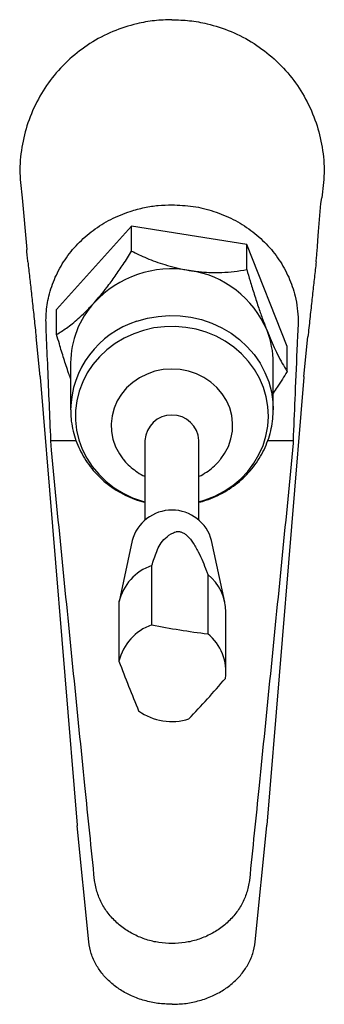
# Model space of a CAD drawing. Header units: millimetres. Extents: x 3825.873 to 3825.918, y 1906.261 to 1906.407.
import ezdxf

# ---------------------------------------------------------------- set-up
doc = ezdxf.new("R2010")
doc.units = ezdxf.units.MM
doc.layers.add('SANINDUSA', color=3, linetype='Continuous')

msp = doc.modelspace()

# ---------------------------------------------------------------- linework, layer by layer
at = {"layer": 'SANINDUSA'}
for p, q in [((3825.873689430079, 1906.380604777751), (3825.874354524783, 1906.372955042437)), ((3825.91788562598, 1906.379805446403), (3825.918027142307, 1906.380604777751)), ((3825.889869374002, 1906.376438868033), (3825.878777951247, 1906.364083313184)), ((3825.906936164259, 1906.373695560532), (3825.889869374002, 1906.376438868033)), ((3825.889869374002, 1906.372731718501), (3825.889869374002, 1906.376438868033)), ((3825.906936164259, 1906.369988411), (3825.906936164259, 1906.373695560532)), ((3825.912911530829, 1906.358596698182), (3825.906936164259, 1906.373695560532)), ((3825.878777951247, 1906.360376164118), (3825.878777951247, 1906.364083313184)), ((3825.876346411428, 1906.354121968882), (3825.875734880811, 1906.360007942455)), ((3825.915370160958, 1906.354121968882), (3825.915981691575, 1906.360007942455)), ((3825.912911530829, 1906.354889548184), (3825.912911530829, 1906.358596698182)), ((3825.880844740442, 1906.356150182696), (3825.880844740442, 1906.349249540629)), ((3825.910844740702, 1906.349249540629), (3825.910844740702, 1906.356150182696)), ((3825.876346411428, 1906.354121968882), (3825.876351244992, 1906.354063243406)), ((3825.876351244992, 1906.354063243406), (3825.881818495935, 1906.287649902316)), ((3825.915365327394, 1906.354063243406), (3825.909898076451, 1906.287649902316)), ((3825.915370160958, 1906.354121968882), (3825.915365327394, 1906.354063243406)), ((3825.87790299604, 1906.345340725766), (3825.87789995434, 1906.345411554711)), ((3825.913816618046, 1906.345411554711), (3825.913813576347, 1906.345340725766)), ((3825.877998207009, 1906.34320610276), (3825.877921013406, 1906.344602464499)), ((3825.881659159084, 1906.344602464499), (3825.877921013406, 1906.344602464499)), ((3825.891844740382, 1906.344658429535), (3825.891844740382, 1906.332871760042)), ((3825.899844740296, 1906.332871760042), (3825.899844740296, 1906.344658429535)), ((3825.91379555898, 1906.344602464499), (3825.910030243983, 1906.344602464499)), ((3825.913788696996, 1906.344253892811), (3825.913718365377, 1906.34320610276)), ((3825.91379555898, 1906.344602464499), (3825.913788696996, 1906.344253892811)), ((3825.889960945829, 1906.329809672), (3825.888025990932, 1906.320811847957)), ((3825.903689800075, 1906.320689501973), (3825.901728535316, 1906.329809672)), ((3825.892851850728, 1906.317321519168), (3825.892851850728, 1906.326124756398)), ((3825.901156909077, 1906.32478980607), (3825.901156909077, 1906.31598656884)), ((3825.888025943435, 1906.320822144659), (3825.888008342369, 1906.320729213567)), ((3825.888008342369, 1906.320729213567), (3825.888008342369, 1906.311925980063)), ((3825.903844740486, 1906.310431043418), (3825.903844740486, 1906.319234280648)), ((3825.881818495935, 1906.287649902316), (3825.88182673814, 1906.287556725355)), ((3825.883539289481, 1906.270344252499), (3825.88182673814, 1906.287556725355)), ((3825.908177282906, 1906.270344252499), (3825.909889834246, 1906.287556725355)), ((3825.909889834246, 1906.287556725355), (3825.909898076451, 1906.287649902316)), ((3825.884400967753, 1906.279460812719), (3825.884400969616, 1906.279460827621)), ((3825.907315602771, 1906.279460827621), (3825.907315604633, 1906.279460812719)), ((3825.895831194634, 1906.261086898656), (3825.895858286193, 1906.261086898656)), ((3825.895885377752, 1906.261086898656), (3825.895858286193, 1906.261086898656))]:
    msp.add_line(p, q, dxfattribs=at)
at = {"layer": 'SANINDUSA', "flags": 128}
for points in [[(3825.890669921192, 1906.36232553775), (3825.892222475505, 1906.36276851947), (3825.893817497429, 1906.363053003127), (3825.895436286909, 1906.363175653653), (3825.897059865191, 1906.363135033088), (3825.898669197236, 1906.362931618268), (3825.900245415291, 1906.362567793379), (3825.901770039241, 1906.362047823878), (3825.903225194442, 1906.361377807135), (3825.904593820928, 1906.360565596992), (3825.905859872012, 1906.359620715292), (3825.90700850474, 1906.358554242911), (3825.908026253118, 1906.357378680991), (3825.908901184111, 1906.356107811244), (3825.909623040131, 1906.354756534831), (3825.910183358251, 1906.353340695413), (3825.910575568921, 1906.351876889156), (3825.910795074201, 1906.350382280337), (3825.910844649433, 1906.34920108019)], [(3825.899844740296, 1906.335557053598), (3825.900773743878, 1906.335841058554), (3825.90221907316, 1906.336420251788), (3825.903587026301, 1906.337143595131), (3825.904860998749, 1906.338002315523), (3825.906025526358, 1906.338985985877), (3825.907066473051, 1906.340082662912), (3825.907971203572, 1906.341279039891), (3825.908728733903, 1906.342560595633), (3825.90932987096, 1906.343911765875), (3825.909767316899, 1906.345316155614), (3825.910035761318, 1906.346756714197), (3825.910131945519, 1906.348215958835), (3825.910054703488, 1906.34967617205), (3825.909804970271, 1906.351119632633), (3825.909385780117, 1906.352528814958), (3825.908802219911, 1906.35388661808), (3825.908061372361, 1906.355176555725), (3825.907172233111, 1906.356382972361), (3825.906145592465, 1906.357491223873), (3825.904993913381, 1906.358487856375), (3825.903731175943, 1906.359360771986), (3825.902372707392, 1906.36009937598), (3825.900934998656, 1906.360694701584), (3825.899435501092, 1906.361139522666), (3825.897892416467, 1906.361428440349), (3825.896324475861, 1906.361557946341), (3825.894750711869, 1906.361526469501), (3825.893190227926, 1906.36133439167), (3825.891661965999, 1906.360984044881), (3825.890184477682, 1906.360479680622), (3825.888775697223, 1906.359827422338), (3825.887452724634, 1906.359035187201), (3825.886231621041, 1906.358112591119), (3825.885127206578, 1906.357070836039), (3825.884152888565, 1906.355922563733), (3825.8833204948, 1906.354681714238), (3825.882640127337, 1906.353363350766), (3825.882120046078, 1906.351983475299), (3825.881766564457, 1906.350558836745), (3825.881583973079, 1906.349106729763), (3825.881574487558, 1906.347644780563), (3825.88173822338, 1906.34619073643), (3825.882073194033, 1906.344762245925), (3825.8825753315, 1906.343376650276), (3825.883238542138, 1906.342050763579), (3825.884054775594, 1906.340800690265), (3825.885014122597, 1906.339641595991), (3825.886104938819, 1906.338587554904), (3825.887313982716, 1906.337651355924), (3825.888626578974, 1906.336844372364), (3825.890026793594, 1906.336176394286), (3825.891497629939, 1906.335655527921), (3825.891844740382, 1906.335557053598)], [(3825.903088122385, 1906.34192155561), (3825.903653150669, 1906.34272615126), (3825.904200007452, 1906.343775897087), (3825.90458423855, 1906.344886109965), (3825.904798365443, 1906.346035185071), (3825.904838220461, 1906.347200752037), (3825.904703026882, 1906.348360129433), (3825.904395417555, 1906.34949074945), (3825.903921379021, 1906.350570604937), (3825.903290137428, 1906.351578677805), (3825.902513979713, 1906.352495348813), (3825.901608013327, 1906.35330277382), (3825.900589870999, 1906.35398523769), (3825.89947937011, 1906.354529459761), (3825.89829812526, 1906.354924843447), (3825.897069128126, 1906.35516369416), (3825.895816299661, 1906.3552413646), (3825.894564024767, 1906.3551563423), (3825.893336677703, 1906.354910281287), (3825.892158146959, 1906.354507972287), (3825.891051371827, 1906.353957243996), (3825.890037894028, 1906.353268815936), (3825.889137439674, 1906.352456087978), (3825.888367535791, 1906.35153488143), (3825.887743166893, 1906.350523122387), (3825.887276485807, 1906.34944050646), (3825.886976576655, 1906.348308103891), (3825.886849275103, 1906.34714795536), (3825.886897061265, 1906.345982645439), (3825.887119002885, 1906.34483484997), (3825.887510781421, 1906.343726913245), (3825.888064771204, 1906.342680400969), (3825.888578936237, 1906.341949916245)]]:
    msp.add_lwpolyline(points, dxfattribs=at)
at = {"layer": 'SANINDUSA'}
for centre, radius, start, end in [((3825.895804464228, 1906.354464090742), 0.01563077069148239, 80.4312987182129, 137.2649877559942), ((3825.896313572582, 1906.355279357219), 0.01474677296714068, 22.64138543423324, 81.85542412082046), ((3825.894201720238, 1906.356080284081), 0.01335716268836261, 137.691619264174, 179.7001673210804), ((3825.894838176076, 1906.348964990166), 0.0139956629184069, 107.3269996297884, 178.9684425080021), ((3825.897809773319, 1906.356143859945), 0.01303496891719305, 0.02779192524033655, 21.6659800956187), ((3825.895844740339, 1906.344428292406), 0.004006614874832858, 3.292841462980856, 176.7071585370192), ((3825.895844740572, 1906.328256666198), 0.006085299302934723, 14.78580079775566, 165.2141992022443), ((3825.895398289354, 1906.318967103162), 0.007597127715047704, 109.5837510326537, 166.5884326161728), ((3825.89660837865, 1906.319161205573), 0.007236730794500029, 0.5785712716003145, 51.05796309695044), ((3825.89539829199, 1906.31016386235), 0.007597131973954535, 109.583760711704, 166.5883836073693), ((3825.917557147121, 1906.44451792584), 0.1295734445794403, 259.0083255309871, 262.7285129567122), ((3825.896684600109, 1906.310403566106), 0.007153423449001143, 351.8790533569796, 51.30324826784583), ((3826.174580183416, 1906.421087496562), 0.3066588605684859, 200.8529375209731, 202.3293554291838), ((3825.769648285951, 1906.424360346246), 0.1766497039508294, 316.7756474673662, 319.3964873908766), ((3825.895848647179, 1906.311483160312), 0.008485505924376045, 234.4584582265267, 287.2784039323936)]:
    msp.add_arc(centre, radius, start, end, dxfattribs=at)
for points, knots in [([(3825.895858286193, 1906.407027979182), (3825.894991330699, 1906.406999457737), (3825.89324557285, 1906.406942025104), (3825.890293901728, 1906.406405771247), (3825.887040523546, 1906.405351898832), (3825.883684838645, 1906.403585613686), (3825.880645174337, 1906.401262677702), (3825.878062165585, 1906.398487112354), (3825.875963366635, 1906.395288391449), (3825.874441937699, 1906.391813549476), (3825.873529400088, 1906.388101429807), (3825.873210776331, 1906.384327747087), (3825.873534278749, 1906.381829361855), (3825.873692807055, 1906.380605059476)], [0, 0, 0, 0, 0.06621283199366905, 0.1333304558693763, 0.2285178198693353, 0.3264660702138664, 0.4216403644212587, 0.5195735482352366, 0.614767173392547, 0.7127217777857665, 0.807915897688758, 0.9058715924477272, 1, 1, 1, 1]), ([(3825.895858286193, 1906.407027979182), (3825.896725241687, 1906.406999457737), (3825.898470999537, 1906.406942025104), (3825.901422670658, 1906.406405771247), (3825.90467604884, 1906.405351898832), (3825.908031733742, 1906.403585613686), (3825.911071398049, 1906.401262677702), (3825.913654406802, 1906.398487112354), (3825.915753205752, 1906.395288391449), (3825.917274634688, 1906.391813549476), (3825.918187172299, 1906.388101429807), (3825.918505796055, 1906.384327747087), (3825.918182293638, 1906.381829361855), (3825.918023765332, 1906.380605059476)], [0, 0, 0, 0, 0.06621283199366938, 0.1333304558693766, 0.2285178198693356, 0.3264660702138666, 0.4216403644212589, 0.5195735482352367, 0.6147671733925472, 0.7127217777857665, 0.807915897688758, 0.9058715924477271, 1, 1, 1, 1]), ([(3825.877249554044, 1906.360836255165), (3825.877213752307, 1906.361712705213), (3825.877142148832, 1906.363465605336), (3825.877589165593, 1906.366174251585), (3825.878504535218, 1906.368877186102), (3825.879944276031, 1906.371491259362), (3825.881842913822, 1906.373838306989), (3825.884133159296, 1906.375863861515), (3825.886762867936, 1906.377494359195), (3825.889361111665, 1906.378581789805), (3825.891739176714, 1906.379207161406), (3825.893814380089, 1906.379536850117), (3825.895176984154, 1906.379576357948), (3825.895858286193, 1906.379596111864)], [0, 0, 0, 0, 0.09170601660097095, 0.1834120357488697, 0.2853637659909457, 0.3873160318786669, 0.4893768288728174, 0.5914380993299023, 0.6935456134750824, 0.7956532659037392, 0.867409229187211, 0.9337046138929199, 1, 1, 1, 1]), ([(3825.895858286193, 1906.379596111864), (3825.896908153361, 1906.379548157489), (3825.899007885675, 1906.379452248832), (3825.902070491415, 1906.378694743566), (3825.904953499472, 1906.377496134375), (3825.907583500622, 1906.375863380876), (3825.909873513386, 1906.373838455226), (3825.911772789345, 1906.371491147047), (3825.91321021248, 1906.368877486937), (3825.914049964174, 1906.36641901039), (3825.914433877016, 1906.364286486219), (3825.91456592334, 1906.362534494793), (3825.914499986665, 1906.361402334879), (3825.914467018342, 1906.360836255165)], [0, 0, 0, 0, 0.1021059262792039, 0.2042116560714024, 0.3063234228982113, 0.4084350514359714, 0.5105004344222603, 0.6125653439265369, 0.7145217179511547, 0.8164775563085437, 0.8813169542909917, 0.9406585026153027, 1, 1, 1, 1]), ([(3825.917193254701, 1906.371135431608), (3825.917225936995, 1906.371441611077), (3825.917291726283, 1906.372057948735), (3825.917338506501, 1906.37265472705), (3825.91788562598, 1906.379805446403)], [0, 0, 0, 0, 0.4967722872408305, 1, 1, 1, 1]), ([(3825.874523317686, 1906.371135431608), (3825.874490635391, 1906.371441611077), (3825.874424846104, 1906.372057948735), (3825.874378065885, 1906.37265472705), (3825.874354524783, 1906.372955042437)], [0, 0, 0, 0, 0.4967722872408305, 1, 1, 1, 1]), ([(3825.884323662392, 1906.36507126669), (3825.884639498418, 1906.365431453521), (3825.885278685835, 1906.366160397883), (3825.886341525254, 1906.36749489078), (3825.887483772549, 1906.369045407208), (3825.888719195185, 1906.370864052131), (3825.889467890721, 1906.372079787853), (3825.889869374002, 1906.372731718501)], [0, 0, 0, 0, 0.1514029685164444, 0.3064085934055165, 0.5219966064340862, 0.7436736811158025, 1, 1, 1, 1]), ([(3825.889869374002, 1906.372731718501), (3825.890602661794, 1906.372373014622), (3825.891715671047, 1906.371828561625), (3825.893412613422, 1906.371170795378), (3825.894820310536, 1906.370697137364), (3825.896363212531, 1906.370271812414), (3825.897590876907, 1906.370011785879), (3825.898276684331, 1906.369898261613), (3825.898402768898, 1906.369877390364)], [0, 0, 0, 0, 0.3027327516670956, 0.4594981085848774, 0.6161564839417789, 0.7861521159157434, 0.9606844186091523, 1, 1, 1, 1]), ([(3825.874523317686, 1906.371135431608), (3825.874566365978, 1906.370752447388), (3825.874694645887, 1906.369611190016), (3825.874910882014, 1906.367672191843), (3825.875176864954, 1906.365252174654), (3825.875450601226, 1906.362721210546), (3825.875640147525, 1906.360912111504), (3825.875734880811, 1906.360007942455)], [0, 0, 0, 0, 0.1113098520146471, 0.3316930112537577, 0.5520127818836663, 0.7761006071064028, 1, 1, 1, 1]), ([(3825.898402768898, 1906.369877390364), (3825.898888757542, 1906.369807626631), (3825.899872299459, 1906.369666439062), (3825.901507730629, 1906.369554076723), (3825.903265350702, 1906.369549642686), (3825.905166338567, 1906.369686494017), (3825.906318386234, 1906.369883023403), (3825.906936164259, 1906.369988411)], [0, 0, 0, 0, 0.151402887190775, 0.3064085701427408, 0.5219964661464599, 0.7436737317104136, 1, 1, 1, 1]), ([(3825.906936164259, 1906.369988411), (3825.907095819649, 1906.369431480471), (3825.907438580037, 1906.368235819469), (3825.908028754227, 1906.366313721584), (3825.908660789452, 1906.364389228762), (3825.909301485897, 1906.362566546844), (3825.909714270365, 1906.361498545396), (3825.909923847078, 1906.360956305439)], [0, 0, 0, 0, 0.1906986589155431, 0.4094064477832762, 0.6328599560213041, 0.8135976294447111, 1, 1, 1, 1]), ([(3825.917193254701, 1906.371135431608), (3825.917150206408, 1906.370752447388), (3825.917021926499, 1906.369611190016), (3825.916805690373, 1906.367672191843), (3825.916539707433, 1906.365252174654), (3825.91626597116, 1906.362721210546), (3825.916076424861, 1906.360912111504), (3825.915981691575, 1906.360007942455)], [0, 0, 0, 0, 0.1113098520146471, 0.3316930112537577, 0.5520127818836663, 0.7761006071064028, 1, 1, 1, 1]), ([(3825.878777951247, 1906.360376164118), (3825.879254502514, 1906.360666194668), (3825.879977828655, 1906.361106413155), (3825.88108064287, 1906.361949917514), (3825.881995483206, 1906.362721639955), (3825.882998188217, 1906.363661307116), (3825.883796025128, 1906.364487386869), (3825.884241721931, 1906.364980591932), (3825.884323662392, 1906.36507126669)], [0, 0, 0, 0, 0.3027326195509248, 0.459498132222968, 0.6161564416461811, 0.7861521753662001, 0.9606845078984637, 1, 1, 1, 1]), ([(3825.87789995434, 1906.345411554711), (3825.877751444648, 1906.348958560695), (3825.877536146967, 1906.354100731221), (3825.877317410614, 1906.359241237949), (3825.877249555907, 1906.360835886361)], [0, 0, 0, 0, 0.6897877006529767, 1, 1, 1, 1]), ([(3825.880844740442, 1906.353825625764), (3825.880746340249, 1906.354101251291), (3825.880394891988, 1906.355085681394), (3825.879831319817, 1906.35682907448), (3825.879245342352, 1906.358741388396), (3825.878912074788, 1906.359907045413), (3825.878777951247, 1906.360376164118)], [0, 0, 0, 0, 0.1250548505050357, 0.4466486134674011, 0.7773037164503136, 1, 1, 1, 1]), ([(3825.909923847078, 1906.360956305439), (3825.910127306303, 1906.360454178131), (3825.910541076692, 1906.359433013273), (3825.911192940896, 1906.357991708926), (3825.911859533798, 1906.356656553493), (3825.912443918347, 1906.355618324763), (3825.91277734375, 1906.355098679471), (3825.912911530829, 1906.354889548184)], [0, 0, 0, 0, 0.1809864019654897, 0.3680679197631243, 0.6003402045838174, 0.8391568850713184, 1, 1, 1, 1]), ([(3825.91446701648, 1906.360835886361), (3825.914440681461, 1906.360216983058), (3825.914309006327, 1906.357122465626), (3825.914091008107, 1906.351981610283), (3825.913902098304, 1906.347458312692), (3825.913816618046, 1906.345411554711)], [0, 0, 0, 0, 0.1203972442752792, 0.6019863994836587, 1, 1, 1, 1]), ([(3825.912911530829, 1906.354889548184), (3825.912438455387, 1906.354118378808), (3825.91179175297, 1906.353064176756), (3825.911045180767, 1906.351981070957), (3825.910844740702, 1906.351690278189)], [0, 0, 0, 0, 0.731519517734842, 1, 1, 1, 1]), ([(3825.880861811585, 1906.349215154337), (3825.88086288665, 1906.348884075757), (3825.880865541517, 1906.348066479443), (3825.881049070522, 1906.346771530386), (3825.881385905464, 1906.3453488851), (3825.881878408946, 1906.343967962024), (3825.88251385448, 1906.342642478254), (3825.883287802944, 1906.34138571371), (3825.884191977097, 1906.340210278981), (3825.88521757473, 1906.339128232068), (3825.886354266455, 1906.338150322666), (3825.887591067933, 1906.33728828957), (3825.888914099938, 1906.336545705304), (3825.890315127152, 1906.335951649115), (3825.891299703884, 1906.335598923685), (3825.891821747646, 1906.335487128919), (3825.891844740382, 1906.335482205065)], [0, 0, 0, 0, 0.0531012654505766, 0.13113321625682, 0.2091374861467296, 0.2871684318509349, 0.3652775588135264, 0.4435098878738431, 0.5219016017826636, 0.6004787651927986, 0.6792564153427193, 0.7582391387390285, 0.8374221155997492, 0.9167933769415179, 0.9963352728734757, 1, 1, 1, 1]), ([(3825.899844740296, 1906.335495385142), (3825.900190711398, 1906.335587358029), (3825.90103273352, 1906.335811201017), (3825.902314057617, 1906.336333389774), (3825.903677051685, 1906.337031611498), (3825.904955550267, 1906.337865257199), (3825.906137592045, 1906.338818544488), (3825.907209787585, 1906.339882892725), (3825.908160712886, 1906.341046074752), (3825.908980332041, 1906.342295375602), (3825.909659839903, 1906.343616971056), (3825.910193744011, 1906.344996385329), (3825.910572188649, 1906.346418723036), (3825.910802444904, 1906.347824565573), (3825.910826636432, 1906.348755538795), (3825.910838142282, 1906.349198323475)], [0, 0, 0, 0, 0.0558653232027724, 0.135964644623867, 0.2160041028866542, 0.2959481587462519, 0.3757607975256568, 0.4554088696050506, 0.5348632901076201, 0.6141035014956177, 0.6931185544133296, 0.7719098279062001, 0.8504919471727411, 0.9288917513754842, 1, 1, 1, 1]), ([(3825.877921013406, 1906.344602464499), (3825.877920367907, 1906.344670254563), (3825.877917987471, 1906.344920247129), (3825.877909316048, 1906.345163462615), (3825.87790299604, 1906.345340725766)], [0, 0, 0, 0, 0.2711683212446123, 1, 1, 1, 1]), ([(3825.913813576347, 1906.345340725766), (3825.913808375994, 1906.345201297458), (3825.913799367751, 1906.344959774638), (3825.913796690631, 1906.344708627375), (3825.91379555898, 1906.344602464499)], [0, 0, 0, 0, 0.5772883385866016, 1, 1, 1, 1]), ([(3825.884400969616, 1906.279460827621), (3825.883921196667, 1906.284138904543), (3825.882875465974, 1906.294335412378), (3825.881299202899, 1906.310062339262), (3825.87964494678, 1906.32663278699), (3825.87854711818, 1906.337681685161), (3825.877998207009, 1906.34320610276)], [0, 0, 0, 0, 0.220320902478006, 0.4802195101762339, 0.7401112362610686, 1, 1, 1, 1]), ([(3825.913718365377, 1906.34320610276), (3825.913169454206, 1906.337681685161), (3825.912071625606, 1906.32663278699), (3825.910417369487, 1906.310062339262), (3825.908841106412, 1906.294335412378), (3825.907795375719, 1906.284138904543), (3825.907315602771, 1906.279460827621)], [0, 0, 0, 0, 0.2598887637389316, 0.5197804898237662, 0.779679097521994, 1, 1, 1, 1]), ([(3825.888591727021, 1906.341958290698), (3825.888656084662, 1906.341869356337), (3825.888950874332, 1906.34146199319), (3825.889593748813, 1906.340829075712), (3825.890512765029, 1906.34009174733), (3825.891274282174, 1906.339599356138), (3825.891740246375, 1906.339398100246), (3825.891844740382, 1906.339352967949)], [0, 0, 0, 0, 0.07821686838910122, 0.3582717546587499, 0.6383934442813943, 0.9189085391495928, 1, 1, 1, 1]), ([(3825.899844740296, 1906.339338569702), (3825.899858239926, 1906.339344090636), (3825.900247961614, 1906.33950347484), (3825.900957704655, 1906.339945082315), (3825.901931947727, 1906.340678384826), (3825.902640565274, 1906.34135267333), (3825.90297724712, 1906.341804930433), (3825.903070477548, 1906.341930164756)], [0, 0, 0, 0, 0.01047763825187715, 0.3024796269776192, 0.595132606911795, 0.8878883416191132, 1, 1, 1, 1]), ([(3825.892851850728, 1906.326124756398), (3825.892981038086, 1906.32647217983), (3825.893240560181, 1906.327170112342), (3825.89357522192, 1906.328227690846), (3825.89405072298, 1906.329252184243), (3825.894813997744, 1906.330199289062), (3825.895663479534, 1906.330814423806), (3825.896350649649, 1906.331112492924), (3825.896642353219, 1906.331164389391), (3825.896857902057, 1906.33116945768), (3825.897069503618, 1906.331139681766), (3825.897278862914, 1906.331082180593), (3825.897600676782, 1906.330942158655), (3825.898043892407, 1906.330622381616), (3825.898498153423, 1906.330154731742), (3825.899101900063, 1906.329300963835), (3825.899780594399, 1906.328153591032), (3825.900418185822, 1906.326724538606), (3825.900849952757, 1906.325605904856), (3825.901092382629, 1906.324961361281), (3825.901156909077, 1906.32478980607)], [0, 0, 0, 0, 0.09241562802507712, 0.1856520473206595, 0.2783290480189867, 0.369728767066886, 0.4605924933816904, 0.48084190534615, 0.4889325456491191, 0.4971065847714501, 0.5027355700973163, 0.5083550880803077, 0.517253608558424, 0.5393971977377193, 0.581657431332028, 0.6241131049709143, 0.7357795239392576, 0.8476040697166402, 0.9594374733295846, 1, 1, 1, 1]), ([(3825.895858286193, 1906.270096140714), (3825.895213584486, 1906.270124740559), (3825.893924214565, 1906.270181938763), (3825.892034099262, 1906.270641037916), (3825.8902411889, 1906.271373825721), (3825.888591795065, 1906.272384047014), (3825.88714713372, 1906.273649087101), (3825.885959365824, 1906.275114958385), (3825.885075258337, 1906.276741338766), (3825.88459548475, 1906.278211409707), (3825.884436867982, 1906.279132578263), (3825.884400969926, 1906.279460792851), (3825.884400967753, 1906.279460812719)], [0, 0, 0, 0, 0.117456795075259, 0.2349074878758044, 0.3531477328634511, 0.4713677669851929, 0.5896234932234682, 0.7078434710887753, 0.8224100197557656, 0.9369479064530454, 0.9999961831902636, 1, 1, 1, 1]), ([(3825.907315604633, 1906.279460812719), (3825.90731560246, 1906.279460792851), (3825.907279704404, 1906.279132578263), (3825.907121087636, 1906.278211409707), (3825.90664131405, 1906.276741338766), (3825.905757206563, 1906.275114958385), (3825.904569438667, 1906.273649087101), (3825.903124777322, 1906.272384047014), (3825.901475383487, 1906.271373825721), (3825.899682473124, 1906.270641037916), (3825.897792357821, 1906.270181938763), (3825.8965029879, 1906.270124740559), (3825.895858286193, 1906.270096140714)], [0, 0, 0, 0, 3.816809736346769e-06, 0.06305209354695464, 0.1775899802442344, 0.2921565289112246, 0.4103765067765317, 0.5286322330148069, 0.6468522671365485, 0.7650925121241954, 0.8825432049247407, 1, 1, 1, 1]), ([(3825.895831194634, 1906.261086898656), (3825.895140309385, 1906.261114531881), (3825.893767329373, 1906.261169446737), (3825.891762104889, 1906.261605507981), (3825.889902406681, 1906.262271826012), (3825.888225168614, 1906.263174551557), (3825.886775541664, 1906.264255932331), (3825.885557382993, 1906.265516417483), (3825.884569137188, 1906.266958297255), (3825.883838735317, 1906.268579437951), (3825.883639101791, 1906.26975599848), (3825.883539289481, 1906.270344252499)], [0, 0, 0, 0, 0.1169948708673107, 0.2325011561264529, 0.3479814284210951, 0.4559928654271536, 0.5639717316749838, 0.6682180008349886, 0.7724383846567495, 0.8862242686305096, 1, 1, 1, 1]), ([(3825.895885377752, 1906.261086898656), (3825.896576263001, 1906.261114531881), (3825.897949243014, 1906.261169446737), (3825.899954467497, 1906.261605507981), (3825.901814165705, 1906.262271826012), (3825.903491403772, 1906.263174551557), (3825.904941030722, 1906.264255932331), (3825.906159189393, 1906.265516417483), (3825.907147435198, 1906.266958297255), (3825.907877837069, 1906.268579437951), (3825.908077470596, 1906.26975599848), (3825.908177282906, 1906.270344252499)], [0, 0, 0, 0, 0.1169948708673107, 0.2325011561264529, 0.3479814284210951, 0.4559928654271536, 0.5639717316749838, 0.6682180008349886, 0.7724383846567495, 0.8862242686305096, 1, 1, 1, 1])]:
    msp.add_open_spline(points, degree=3, knots=knots, dxfattribs=at)

doc.saveas('drawing.dxf')
